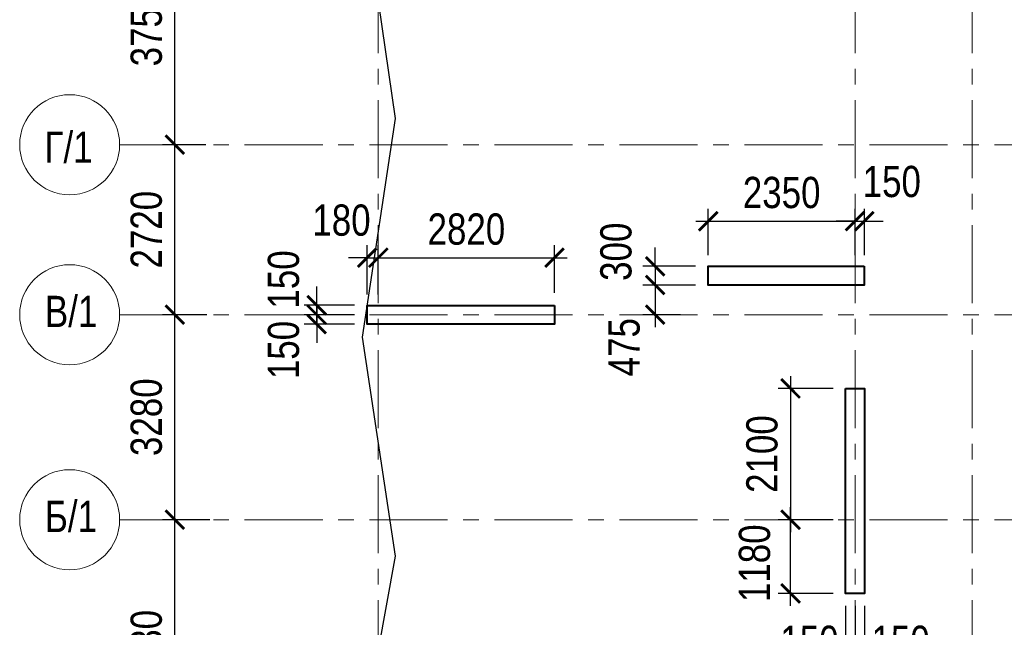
# Model space of a CAD drawing. Header units: inches. Extents: x -7218622 to -7066149, y 5758361 to 6202306.
# Tile 4 of 40: x -7158406 to -7142646, y 5786267 to 5795989. Entities that reach past the tile are written whole.
import ezdxf

# ---------------------------------------------------------------- set-up
doc = ezdxf.new("R2010")
doc.units = ezdxf.units.IN
doc.header["$LTSCALE"] = 1000
doc.header["$MEASUREMENT"] = 0
doc.linetypes.add('CENTER', pattern=[2, 1.25, -0.25, 0.25, -0.25])
for name, color, linetype, lineweight in [('СК-040-С(тены)', 12, 'Continuous', 40), ('СК-043-С-ПИЛОНЫ', 5, 'Continuous', 40), ('СК-050-П(литы перекрытия)', 3, 'Continuous', 30), ('СК-100-О(си)', 7, 'CENTER', 15), ('СК-110-О-РАЗМЕРЫ', 7, 'Continuous', 15), ('СК-400-Т(екст)', 7, 'Continuous', 20)]:
    doc.layers.add(name, color=color, linetype=linetype, lineweight=lineweight)
doc.styles.add('RUSS', font='arial.ttf', dxfattribs={"width": 0.8})
doc.dimstyles.new('100-200', dxfattribs={"dimscale": 0, "dimtxt": 500, "dimasz": 300, "dimexe": 200, "dimexo": 200, "dimgap": 200, "dimtad": 1, "dimdec": 0, "dimzin": 0, "dimdsep": 46, "dimtxsty": 'RUSS', "dimblk": 'ARCHTICK', "dimcen": 0.096, "dimdle": 200, "dimclrd": 7, "dimclre": 7, "dimclrt": 256, "dimadec": 0, "dimazin": 0, "dimtfac": 1, "dimtdec": 0, "dimtmove": 2, "dimatfit": 3, "dimldrblk": 'OBLIQUE', "dimfxl": 1, "dimtolj": 1, "dimtzin": 0, "dimarcsym": 0})

# ---------------------------------------------------------------- blocks, each defined once
blk = doc.blocks.new('_ArchTick')
at = {"color": 0, "linetype": 'ByBlock', "const_width": 0.15}
blk.add_lwpolyline([(-0.5, -0.5), (0.5, 0.5)], dxfattribs=at)
blk = doc.blocks.new('*D439')
at = {"layer": 'Defpoints', "color": 0, "transparency": 16777216}
for p in [(-7155922, 5797739), (-7155229, 5797739), (-7155481, 5793989)]:
    blk.add_point(p, dxfattribs=at)
at = {"layer": 'СК-110-О-РАЗМЕРЫ', "color": 7, "lineweight": -2, "transparency": 16777216}
for p, q in [((-7155922, 5793789), (-7155922, 5797939)), ((-7155429, 5797739), (-7156122, 5797739)), ((-7155681, 5793989), (-7156122, 5793989))]:
    blk.add_line(p, q, dxfattribs=at)
at = {"layer": 'СК-110-О-РАЗМЕРЫ', "color": 7, "lineweight": -2, "transparency": 16777216, "xscale": 300, "yscale": 300, "zscale": 300}
for p, rotation in [((-7155922, 5797739), 90), ((-7155922, 5793989), 270)]:
    blk.add_blockref('_ArchTick', p, dxfattribs=dict(at, rotation=rotation))
at = {"layer": 'СК-110-О-РАЗМЕРЫ', "transparency": 16777216, "insert": (-7156377, 5795864), "char_height": 500, "attachment_point": 5, "rotation": 90, "style": 'RUSS'}
blk.add_mtext('\\A1;3750', dxfattribs=at)
blk = doc.blocks.new('_Oblique')
at = {"color": 0, "linetype": 'ByBlock', "lineweight": -2}
blk.add_line((-0.5, -0.5), (0.5, 0.5), dxfattribs=at)
blk = doc.blocks.new('*D307')
at = {"layer": 'Defpoints', "color": 0, "transparency": 16777216}
for p in [(-7155922, 5787989), (-7155163, 5787989), (-7155393, 5783859)]:
    blk.add_point(p, dxfattribs=at)
at = {"layer": 'СК-110-О-РАЗМЕРЫ', "color": 7, "lineweight": -2, "transparency": 16777216}
for p, q in [((-7155922, 5783659), (-7155922, 5788189)), ((-7155363, 5787989), (-7156122, 5787989)), ((-7155593, 5783859), (-7156122, 5783859))]:
    blk.add_line(p, q, dxfattribs=at)
at = {"layer": 'СК-110-О-РАЗМЕРЫ', "color": 7, "lineweight": -2, "transparency": 16777216, "xscale": 300, "yscale": 300, "zscale": 300}
for p, rotation in [((-7155922, 5787989), 90), ((-7155922, 5783859), 270)]:
    blk.add_blockref('_ArchTick', p, dxfattribs=dict(at, rotation=rotation))
at = {"layer": 'СК-110-О-РАЗМЕРЫ', "transparency": 16777216, "insert": (-7156377, 5785924), "char_height": 500, "attachment_point": 5, "rotation": 90, "style": 'RUSS'}
blk.add_mtext('\\A1;4130', dxfattribs=at)
blk = doc.blocks.new('*D308')
at = {"layer": 'Defpoints', "color": 0, "transparency": 16777216}
for p in [(-7155922, 5791269), (-7155208, 5791269), (-7155505, 5787989)]:
    blk.add_point(p, dxfattribs=at)
at = {"layer": 'СК-110-О-РАЗМЕРЫ', "color": 7, "lineweight": -2, "transparency": 16777216}
for p, q in [((-7155922, 5787789), (-7155922, 5791469)), ((-7155408, 5791269), (-7156122, 5791269)), ((-7155705, 5787989), (-7156122, 5787989))]:
    blk.add_line(p, q, dxfattribs=at)
at = {"layer": 'СК-110-О-РАЗМЕРЫ', "color": 7, "lineweight": -2, "transparency": 16777216, "xscale": 300, "yscale": 300, "zscale": 300}
for p, rotation in [((-7155922, 5791269), 90), ((-7155922, 5787989), 270)]:
    blk.add_blockref('_ArchTick', p, dxfattribs=dict(at, rotation=rotation))
at = {"layer": 'СК-110-О-РАЗМЕРЫ', "transparency": 16777216, "insert": (-7156377, 5789629), "char_height": 500, "attachment_point": 5, "rotation": 90, "style": 'RUSS'}
blk.add_mtext('\\A1;3280', dxfattribs=at)
blk = doc.blocks.new('*D310')
at = {"layer": 'Defpoints', "color": 0, "transparency": 16777216}
for p in [(-7155922, 5793989), (-7155225, 5793989), (-7155471, 5791269)]:
    blk.add_point(p, dxfattribs=at)
at = {"layer": 'СК-110-О-РАЗМЕРЫ', "color": 7, "lineweight": -2, "transparency": 16777216}
for p, q in [((-7155922, 5791069), (-7155922, 5794189)), ((-7155425, 5793989), (-7156122, 5793989)), ((-7155671, 5791269), (-7156122, 5791269))]:
    blk.add_line(p, q, dxfattribs=at)
at = {"layer": 'СК-110-О-РАЗМЕРЫ', "color": 7, "lineweight": -2, "transparency": 16777216, "xscale": 300, "yscale": 300, "zscale": 300}
for p, rotation in [((-7155922, 5793989), 90), ((-7155922, 5791269), 270)]:
    blk.add_blockref('_ArchTick', p, dxfattribs=dict(at, rotation=rotation))
at = {"layer": 'СК-110-О-РАЗМЕРЫ', "transparency": 16777216, "insert": (-7156377, 5792629), "char_height": 500, "attachment_point": 5, "rotation": 90, "style": 'RUSS'}
blk.add_mtext('\\A1;2720', dxfattribs=at)
blk = doc.blocks.new('*D377')
at = {"layer": 'Defpoints', "color": 0, "transparency": 16777216}
for p in [(-7145186, 5790088), (-7146068, 5787989), (-7145186, 5787989)]:
    blk.add_point(p, dxfattribs=at)
at = {"layer": 'СК-110-О-РАЗМЕРЫ', "color": 7, "lineweight": -2, "transparency": 16777216}
for p, q in [((-7146068, 5790288), (-7146068, 5787789)), ((-7145386, 5790088), (-7146268, 5790088)), ((-7145386, 5787989), (-7146268, 5787989))]:
    blk.add_line(p, q, dxfattribs=at)
at = {"layer": 'СК-110-О-РАЗМЕРЫ', "color": 7, "lineweight": -2, "transparency": 16777216, "xscale": 300, "yscale": 300, "zscale": 300}
for p, rotation in [((-7146068, 5790088), 90), ((-7146068, 5787989), 270)]:
    blk.add_blockref('_ArchTick', p, dxfattribs=dict(at, rotation=rotation))
at = {"layer": 'СК-110-О-РАЗМЕРЫ', "transparency": 16777216, "insert": (-7146523, 5789039), "char_height": 500, "attachment_point": 5, "rotation": 90, "style": 'RUSS'}
blk.add_mtext('\\A1;2100', dxfattribs=at)
blk = doc.blocks.new('*D378')
at = {"layer": 'Defpoints', "color": 0, "transparency": 16777216}
for p in [(-7146067, 5787989), (-7145186, 5787989), (-7145186, 5786809)]:
    blk.add_point(p, dxfattribs=at)
at = {"layer": 'СК-110-О-РАЗМЕРЫ', "color": 7, "lineweight": -2, "transparency": 16777216}
for p, q in [((-7146067, 5786609), (-7146067, 5788189)), ((-7145386, 5787989), (-7146267, 5787989)), ((-7145386, 5786809), (-7146267, 5786809))]:
    blk.add_line(p, q, dxfattribs=at)
at = {"layer": 'СК-110-О-РАЗМЕРЫ', "color": 7, "lineweight": -2, "transparency": 16777216, "xscale": 300, "yscale": 300, "zscale": 300}
for p, rotation in [((-7146067, 5787989), 90), ((-7146067, 5786809), 270)]:
    blk.add_blockref('_ArchTick', p, dxfattribs=dict(at, rotation=rotation))
at = {"layer": 'СК-110-О-РАЗМЕРЫ', "transparency": 16777216, "insert": (-7146642, 5787292), "char_height": 500, "attachment_point": 5, "rotation": 90, "style": 'RUSS'}
blk.add_mtext('\\A1;1180', dxfattribs=at)
blk = doc.blocks.new('*D381')
at = {"layer": 'Defpoints', "color": 0, "transparency": 16777216}
for p in [(-7145035, 5792765), (-7147385, 5792019), (-7145035, 5792019)]:
    blk.add_point(p, dxfattribs=at)
at = {"layer": 'СК-110-О-РАЗМЕРЫ', "color": 7, "lineweight": -2, "transparency": 16777216}
for p, q in [((-7147385, 5792219), (-7147385, 5792965)), ((-7145035, 5792219), (-7145035, 5792965)), ((-7147585, 5792765), (-7144835, 5792765))]:
    blk.add_line(p, q, dxfattribs=at)
at = {"layer": 'СК-110-О-РАЗМЕРЫ', "color": 7, "lineweight": -2, "transparency": 16777216, "xscale": 300, "yscale": 300, "zscale": 300, "rotation": 180}
blk.add_blockref('_ArchTick', (-7147385, 5792765), dxfattribs=at)
at = {"layer": 'СК-110-О-РАЗМЕРЫ', "color": 7, "lineweight": -2, "transparency": 16777216, "xscale": 300, "yscale": 300, "zscale": 300}
blk.add_blockref('_ArchTick', (-7145035, 5792765), dxfattribs=at)
at = {"layer": 'СК-110-О-РАЗМЕРЫ', "transparency": 16777216, "insert": (-7146210, 5793221), "char_height": 500, "attachment_point": 5, "style": 'RUSS'}
blk.add_mtext('\\A1;2350', dxfattribs=at)
blk = doc.blocks.new('*D382')
at = {"layer": 'Defpoints', "color": 0, "transparency": 16777216}
for p in [(-7144885, 5792765), (-7145035, 5792019), (-7144885, 5792019)]:
    blk.add_point(p, dxfattribs=at)
at = {"layer": 'СК-110-О-РАЗМЕРЫ', "color": 7, "lineweight": -2, "transparency": 16777216}
for p, q in [((-7145035, 5792219), (-7145035, 5792965)), ((-7144885, 5792219), (-7144885, 5792965)), ((-7145035, 5792765), (-7145335, 5792765)), ((-7145035, 5792765), (-7144885, 5792765)), ((-7144885, 5792765), (-7144585, 5792765))]:
    blk.add_line(p, q, dxfattribs=at)
at = {"layer": 'СК-110-О-РАЗМЕРЫ', "color": 7, "lineweight": -2, "transparency": 16777216, "xscale": 300, "yscale": 300, "zscale": 300}
blk.add_blockref('_ArchTick', (-7145035, 5792765), dxfattribs=at)
at = {"layer": 'СК-110-О-РАЗМЕРЫ', "color": 7, "lineweight": -2, "transparency": 16777216, "xscale": 300, "yscale": 300, "zscale": 300, "rotation": 180}
blk.add_blockref('_ArchTick', (-7144885, 5792765), dxfattribs=at)
at = {"layer": 'СК-110-О-РАЗМЕРЫ', "transparency": 16777216, "insert": (-7144447, 5793397), "char_height": 500, "attachment_point": 5, "style": 'RUSS'}
blk.add_mtext('\\A1;150', dxfattribs=at)
blk = doc.blocks.new('*D396')
at = {"layer": 'Defpoints', "color": 0, "transparency": 16777216}
for p in [(-7147387, 5792044), (-7148234, 5791744), (-7147387, 5791744)]:
    blk.add_point(p, dxfattribs=at)
at = {"layer": 'СК-110-О-РАЗМЕРЫ', "color": 7, "lineweight": -2, "transparency": 16777216}
for p, q in [((-7148234, 5792044), (-7148234, 5792344)), ((-7147587, 5792044), (-7148434, 5792044)), ((-7148234, 5792044), (-7148234, 5791744)), ((-7147587, 5791744), (-7148434, 5791744)), ((-7148234, 5791744), (-7148234, 5791444))]:
    blk.add_line(p, q, dxfattribs=at)
at = {"layer": 'СК-110-О-РАЗМЕРЫ', "color": 7, "lineweight": -2, "transparency": 16777216, "xscale": 300, "yscale": 300, "zscale": 300}
for p, rotation in [((-7148234, 5792044), 270), ((-7148234, 5791744), 90)]:
    blk.add_blockref('_ArchTick', p, dxfattribs=dict(at, rotation=rotation))
at = {"layer": 'СК-110-О-РАЗМЕРЫ', "transparency": 16777216, "insert": (-7148860, 5792276), "char_height": 500, "attachment_point": 5, "rotation": 90, "style": 'RUSS'}
blk.add_mtext('\\A1;300', dxfattribs=at)
blk = doc.blocks.new('*D397')
at = {"layer": 'Defpoints', "color": 0, "transparency": 16777216}
for p in [(-7147387, 5791744), (-7148234, 5791269), (-7147630, 5791269)]:
    blk.add_point(p, dxfattribs=at)
at = {"layer": 'СК-110-О-РАЗМЕРЫ', "color": 7, "lineweight": -2, "transparency": 16777216}
for p, q in [((-7148234, 5791944), (-7148234, 5791069)), ((-7147587, 5791744), (-7148434, 5791744)), ((-7147830, 5791269), (-7148434, 5791269))]:
    blk.add_line(p, q, dxfattribs=at)
at = {"layer": 'СК-110-О-РАЗМЕРЫ', "color": 7, "lineweight": -2, "transparency": 16777216, "xscale": 300, "yscale": 300, "zscale": 300}
for p, rotation in [((-7148234, 5791744), 90), ((-7148234, 5791269), 270)]:
    blk.add_blockref('_ArchTick', p, dxfattribs=dict(at, rotation=rotation))
at = {"layer": 'СК-110-О-РАЗМЕРЫ', "transparency": 16777216, "insert": (-7148729, 5790749), "char_height": 500, "attachment_point": 5, "rotation": 90, "style": 'RUSS'}
blk.add_mtext('\\A1;475', dxfattribs=at)
blk = doc.blocks.new('*D400')
at = {"layer": 'Defpoints', "color": 0, "transparency": 16777216}
for p in [(-7152846, 5791419), (-7153652, 5791269), (-7152845, 5791269)]:
    blk.add_point(p, dxfattribs=at)
at = {"layer": 'СК-110-О-РАЗМЕРЫ', "color": 7, "lineweight": -2, "transparency": 16777216}
for p, q in [((-7153652, 5791419), (-7153652, 5791719)), ((-7153046, 5791419), (-7153852, 5791419)), ((-7153652, 5791419), (-7153652, 5791269)), ((-7153045, 5791269), (-7153852, 5791269)), ((-7153652, 5791269), (-7153652, 5790969))]:
    blk.add_line(p, q, dxfattribs=at)
at = {"layer": 'СК-110-О-РАЗМЕРЫ', "color": 7, "lineweight": -2, "transparency": 16777216, "xscale": 300, "yscale": 300, "zscale": 300}
for p, rotation in [((-7153652, 5791419), 270), ((-7153652, 5791269), 90)]:
    blk.add_blockref('_ArchTick', p, dxfattribs=dict(at, rotation=rotation))
at = {"layer": 'СК-110-О-РАЗМЕРЫ', "transparency": 16777216, "insert": (-7154181, 5791833), "char_height": 500, "attachment_point": 5, "rotation": 90, "style": 'RUSS'}
blk.add_mtext('\\A1;150', dxfattribs=at)
blk = doc.blocks.new('*D401')
at = {"layer": 'Defpoints', "color": 0, "transparency": 16777216}
for p in [(-7153652, 5791269), (-7152845, 5791269), (-7152845, 5791119)]:
    blk.add_point(p, dxfattribs=at)
at = {"layer": 'СК-110-О-РАЗМЕРЫ', "color": 7, "lineweight": -2, "transparency": 16777216}
for p, q in [((-7153652, 5791269), (-7153652, 5791569)), ((-7153045, 5791269), (-7153852, 5791269)), ((-7153652, 5791119), (-7153652, 5791269)), ((-7153045, 5791119), (-7153852, 5791119)), ((-7153652, 5791119), (-7153652, 5790819))]:
    blk.add_line(p, q, dxfattribs=at)
at = {"layer": 'СК-110-О-РАЗМЕРЫ', "color": 7, "lineweight": -2, "transparency": 16777216, "xscale": 300, "yscale": 300, "zscale": 300}
for p, rotation in [((-7153652, 5791269), 270), ((-7153652, 5791119), 90)]:
    blk.add_blockref('_ArchTick', p, dxfattribs=dict(at, rotation=rotation))
at = {"layer": 'СК-110-О-РАЗМЕРЫ', "transparency": 16777216, "insert": (-7154181, 5790704), "char_height": 500, "attachment_point": 5, "rotation": 90, "style": 'RUSS'}
blk.add_mtext('\\A1;150', dxfattribs=at)
blk = doc.blocks.new('*D402')
at = {"layer": 'Defpoints', "color": 0, "transparency": 16777216}
for p in [(-7149845, 5792181), (-7152666, 5791394), (-7149845, 5791419)]:
    blk.add_point(p, dxfattribs=at)
at = {"layer": 'СК-110-О-РАЗМЕРЫ', "color": 7, "lineweight": -2, "transparency": 16777216}
for p, q in [((-7152666, 5791594), (-7152666, 5792381)), ((-7149845, 5791619), (-7149845, 5792381)), ((-7152866, 5792181), (-7149645, 5792181))]:
    blk.add_line(p, q, dxfattribs=at)
at = {"layer": 'СК-110-О-РАЗМЕРЫ', "color": 7, "lineweight": -2, "transparency": 16777216, "xscale": 300, "yscale": 300, "zscale": 300, "rotation": 180}
blk.add_blockref('_ArchTick', (-7152666, 5792181), dxfattribs=at)
at = {"layer": 'СК-110-О-РАЗМЕРЫ', "color": 7, "lineweight": -2, "transparency": 16777216, "xscale": 300, "yscale": 300, "zscale": 300}
blk.add_blockref('_ArchTick', (-7149845, 5792181), dxfattribs=at)
at = {"layer": 'СК-110-О-РАЗМЕРЫ', "transparency": 16777216, "insert": (-7151256, 5792636), "char_height": 500, "attachment_point": 5, "style": 'RUSS'}
blk.add_mtext('\\A1;2820', dxfattribs=at)
blk = doc.blocks.new('*D403')
at = {"layer": 'Defpoints', "color": 0, "transparency": 16777216}
for p in [(-7152666, 5792181), (-7152845, 5791394), (-7152666, 5791394)]:
    blk.add_point(p, dxfattribs=at)
at = {"layer": 'СК-110-О-РАЗМЕРЫ', "color": 7, "lineweight": -2, "transparency": 16777216}
for p, q in [((-7152845, 5791594), (-7152845, 5792381)), ((-7152666, 5791594), (-7152666, 5792381)), ((-7152845, 5792181), (-7153145, 5792181)), ((-7152845, 5792181), (-7152666, 5792181)), ((-7152666, 5792181), (-7152366, 5792181))]:
    blk.add_line(p, q, dxfattribs=at)
at = {"layer": 'СК-110-О-РАЗМЕРЫ', "color": 7, "lineweight": -2, "transparency": 16777216, "xscale": 300, "yscale": 300, "zscale": 300}
blk.add_blockref('_ArchTick', (-7152845, 5792181), dxfattribs=at)
at = {"layer": 'СК-110-О-РАЗМЕРЫ', "color": 7, "lineweight": -2, "transparency": 16777216, "xscale": 300, "yscale": 300, "zscale": 300, "rotation": 180}
blk.add_blockref('_ArchTick', (-7152666, 5792181), dxfattribs=at)
at = {"layer": 'СК-110-О-РАЗМЕРЫ', "transparency": 16777216, "insert": (-7153255, 5792779), "char_height": 500, "attachment_point": 5, "style": 'RUSS'}
blk.add_mtext('\\A1;180', dxfattribs=at)
blk = doc.blocks.new('*D404')
at = {"layer": 'Defpoints', "color": 0, "transparency": 16777216}
for p in [(-7145186, 5786809), (-7145035, 5786809), (-7145035, 5785591)]:
    blk.add_point(p, dxfattribs=at)
at = {"layer": 'СК-110-О-РАЗМЕРЫ', "color": 7, "lineweight": -2, "transparency": 16777216}
for p, q in [((-7145186, 5786609), (-7145186, 5785391)), ((-7145035, 5786609), (-7145035, 5785391)), ((-7145186, 5785591), (-7145486, 5785591)), ((-7145186, 5785591), (-7145035, 5785591)), ((-7145035, 5785591), (-7144735, 5785591))]:
    blk.add_line(p, q, dxfattribs=at)
at = {"layer": 'СК-110-О-РАЗМЕРЫ', "color": 7, "lineweight": -2, "transparency": 16777216, "xscale": 300, "yscale": 300, "zscale": 300}
blk.add_blockref('_ArchTick', (-7145186, 5785591), dxfattribs=at)
at = {"layer": 'СК-110-О-РАЗМЕРЫ', "color": 7, "lineweight": -2, "transparency": 16777216, "xscale": 300, "yscale": 300, "zscale": 300, "rotation": 180}
blk.add_blockref('_ArchTick', (-7145035, 5785591), dxfattribs=at)
at = {"layer": 'СК-110-О-РАЗМЕРЫ', "transparency": 16777216, "insert": (-7145765, 5786040), "char_height": 500, "attachment_point": 5, "style": 'RUSS'}
blk.add_mtext('\\A1;150', dxfattribs=at)
blk = doc.blocks.new('*D405')
at = {"layer": 'Defpoints', "color": 0, "transparency": 16777216}
for p in [(-7145035, 5786809), (-7144885, 5786809), (-7145035, 5785591)]:
    blk.add_point(p, dxfattribs=at)
at = {"layer": 'СК-110-О-РАЗМЕРЫ', "color": 7, "lineweight": -2, "transparency": 16777216}
for p, q in [((-7145035, 5786609), (-7145035, 5785391)), ((-7144885, 5786609), (-7144885, 5785391)), ((-7145035, 5785591), (-7145335, 5785591)), ((-7144885, 5785591), (-7145035, 5785591)), ((-7144885, 5785591), (-7144585, 5785591))]:
    blk.add_line(p, q, dxfattribs=at)
at = {"layer": 'СК-110-О-РАЗМЕРЫ', "color": 7, "lineweight": -2, "transparency": 16777216, "xscale": 300, "yscale": 300, "zscale": 300}
blk.add_blockref('_ArchTick', (-7145035, 5785591), dxfattribs=at)
at = {"layer": 'СК-110-О-РАЗМЕРЫ', "color": 7, "lineweight": -2, "transparency": 16777216, "xscale": 300, "yscale": 300, "zscale": 300, "rotation": 180}
blk.add_blockref('_ArchTick', (-7144885, 5785591), dxfattribs=at)
at = {"layer": 'СК-110-О-РАЗМЕРЫ', "transparency": 16777216, "insert": (-7144306, 5786040), "char_height": 500, "attachment_point": 5, "style": 'RUSS'}
blk.add_mtext('\\A1;150', dxfattribs=at)

msp = doc.modelspace()

# ---------------------------------------------------------------- linework, layer by layer
at = {"layer": 'СК-040-С(тены)', "color": 4}
msp.add_lwpolyline([(-7145185.7, 5790088.4), (-7144885.7, 5790088.4), (-7144885.7, 5786808.6), (-7145185.7, 5786808.6)], close=True, dxfattribs=at)
at = {"layer": 'СК-043-С-ПИЛОНЫ'}
for points in [[(-7144887.1, 5792043.6), (-7144887.1, 5791743.6), (-7147387.1, 5791743.6), (-7147387.1, 5792043.6)], [(-7149845.4, 5791418.7), (-7149844.4, 5791118.7), (-7152845.5, 5791118.7), (-7152846.5, 5791418.7)]]:
    msp.add_lwpolyline(points, close=True, dxfattribs=at)
at = {"layer": 'СК-050-П(литы перекрытия)'}
msp.add_lwpolyline([(-7152924.1, 5798057.9), (-7152394, 5794408), (-7152924, 5790909.1), (-7152393.6, 5787406.9), (-7153216.4, 5782872.5), (-7149032.1, 5783692.2), (-7146872.7, 5783162.8), (-7144588.3, 5783692), (-7141883.5, 5783161.1), (-7138713.5, 5783691.1, -0.0904475), (-7138713.3, 5783691.1), (-7134570.5, 5782872.2), (-7135357.7, 5787643.5, -0.0816375), (-7135357.7, 5787643.6), (-7134827.7, 5790879.9), (-7135357.6, 5794093), (-7134827.4, 5797469.1)], format="xyb", dxfattribs=at)
at = {"layer": 'СК-100-О(си)', "linetype": 'CENTER'}
for p, q in [((-7152665.7, 5830702.9), (-7152665.7, 5779196.8)), ((-7145035.4, 5830702.9), (-7145035.4, 5779196.8)), ((-7143160.4, 5830702.9), (-7143160.4, 5779196.8)), ((-7156805.8, 5793988.9), (-7129480.8, 5793988.9)), ((-7156805.8, 5791268.6), (-7129480.8, 5791268.6)), ((-7156805.8, 5787988.6), (-7129480.8, 5787988.6))]:
    msp.add_line(p, q, dxfattribs=at)
at = {"layer": 'СК-100-О(си)', "linetype": 'Continuous'}
for centre in [(-7157605.8, 5793988.9), (-7157605.8, 5791268.6), (-7157605.8, 5787988.6)]:
    msp.add_circle(centre, 800, dxfattribs=at)

# ---------------------------------------------------------------- texts
at = {"layer": 'СК-400-Т(екст)', "style": 'RUSS', "width": 0.8}
for s, p in [('Г/1', (-7158007.6, 5793699.1)), ('В/1', (-7158002, 5791071.3)), ('Б/1', (-7158002, 5787791.3))]:
    msp.add_text(s, height=500, dxfattribs=at).set_placement(p)

# ---------------------------------------------------------------- dimensions: what is measured, and where the dimension line sits
at = {"layer": 'СК-110-О-РАЗМЕРЫ'}
for base, p1, p2, override, picture, middle in [((-7155921.6, 5797738.9), (-7155481, 5793988.9), (-7155229.4, 5797738.9), {"dimscale": 1, "dimtxsty": 'RUSS'}, '*D439', (-7156377.1, 5795863.9)), ((-7155921.6, 5793988.9), (-7155470.8, 5791268.6), (-7155224.5, 5793988.9), {"dimscale": 1, "dimtxsty": 'RUSS'}, '*D310', (-7156376.9, 5792628.8)), ((-7155921.6, 5791268.6), (-7155504.8, 5787988.6), (-7155207.9, 5791268.6), {"dimscale": 1, "dimtxsty": 'RUSS'}, '*D308', (-7156377.1, 5789628.6)), ((-7146067.7, 5787988.6), (-7145185.7, 5790088.4), (-7145185.7, 5787988.6), {"dimscale": 1}, '*D377', (-7146522.9, 5789038.5)), ((-7155921.6, 5787988.6), (-7155393.2, 5783858.6), (-7155163.5, 5787988.6), {"dimscale": 1, "dimtxsty": 'RUSS'}, '*D307', (-7156377.1, 5785923.6))]:
    dim = msp.add_linear_dim(base=base, p1=p1, p2=p2, angle=90, dimstyle='100-200', override=override, dxfattribs=at)
    dim.commit()
    dim.dimension.update_dxf_attribs({"geometry": picture, "text_midpoint": middle})
for base, p1, p2, picture, middle in [((-7144885.1, 5792765.4), (-7145035.4, 5792018.6), (-7144885.1, 5792018.6), '*D382', (-7144447, 5793397.1)), ((-7152665.7, 5792181), (-7152845.5, 5791393.7), (-7152665.7, 5791393.7), '*D403', (-7153255.2, 5792779.2)), ((-7145035.4, 5785591.4), (-7145185.7, 5786808.6), (-7145035.4, 5786808.6), '*D404', (-7145764.8, 5786040.1))]:
    dim = msp.add_linear_dim(base=base, p1=p1, p2=p2, dimstyle='100-200', override={"dimscale": 1}, dxfattribs=at)
    dim.commit()
    dim.dimension.update_dxf_attribs({"geometry": picture, "text_midpoint": middle, "dimtype": 160})
for base, p1, p2, picture, middle in [((-7145035.4, 5792765.4), (-7147385.1, 5792018.6), (-7145035.4, 5792018.6), '*D381', (-7146210.2, 5793220.8)), ((-7149845.4, 5792181), (-7152665.7, 5791393.7), (-7149845.4, 5791418.7), '*D402', (-7151255.5, 5792636.3))]:
    dim = msp.add_linear_dim(base=base, p1=p1, p2=p2, dimstyle='100-200', override={"dimscale": 1}, dxfattribs=at)
    dim.commit()
    dim.dimension.update_dxf_attribs({"geometry": picture, "text_midpoint": middle})
for base, p1, p2, angle, picture, middle in [((-7148234.3, 5791743.6), (-7147387.1, 5792043.6), (-7147387.1, 5791743.6), 90, '*D396', (-7148860.2, 5792276)), ((-7153651.6, 5791268.7), (-7152846.5, 5791418.7), (-7152845.5, 5791268.7), 90, '*D400', (-7154181.2, 5791833.3)), ((-7148234.3, 5791268.6), (-7147387.1, 5791743.6), (-7147630.3, 5791268.6), 90, '*D397', (-7148729.2, 5790748.6)), ((-7153651.6, 5791268.6), (-7152845.5, 5791118.7), (-7152845.5, 5791268.6), 270, '*D401', (-7154181.2, 5790703.9)), ((-7146067.3, 5787988.6), (-7145185.7, 5786808.6), (-7145185.7, 5787988.6), 90, '*D378', (-7146642.1, 5787291.5)), ((-7145035.4, 5785591.4), (-7144885, 5786808.6), (-7145035.4, 5786808.6), 180, '*D405', (-7144305.9, 5786040.1))]:
    dim = msp.add_linear_dim(base=base, p1=p1, p2=p2, angle=angle, dimstyle='100-200', override={"dimscale": 1}, dxfattribs=at)
    dim.commit()
    dim.dimension.update_dxf_attribs({"geometry": picture, "text_midpoint": middle, "dimtype": 160})

doc.saveas('drawing.dxf')
